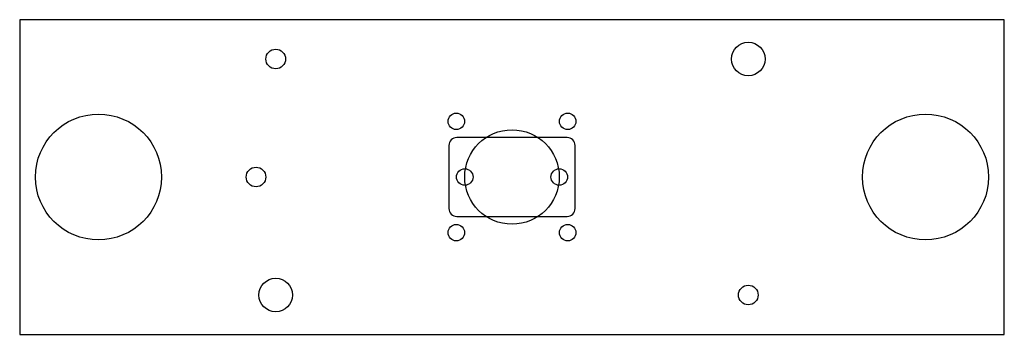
# Model space of a CAD drawing. Header units: millimetres. Extents: x -125 to 125, y -40 to 40.
import ezdxf

# ---------------------------------------------------------------- set-up
doc = ezdxf.new("R2010")
doc.units = ezdxf.units.MM

msp = doc.modelspace()

# ---------------------------------------------------------------- linework, layer by layer
at = {"layer": 'HOLES'}
for centre, radius in [((-105, 0), 16), ((105, 0), 16), ((0, 0), 12)]:
    msp.add_circle(centre, radius, dxfattribs=at)
at = {"layer": 'OUTLINE'}
for p, q in [((125, 40), (-125, 40)), ((-125, 40), (-125, -40)), ((125, -40), (125, 40)), ((-125, -40), (125, -40))]:
    msp.add_line(p, q, dxfattribs=at)
at = {"layer": 'POCKET'}
for p, q in [((14.01, 10.01), (-14.01, 10.01)), ((-16.01, 8.01), (-16.01, -8.01)), ((16.01, -8.01), (16.01, 8.01)), ((-14.01, -10.01), (14.01, -10.01))]:
    msp.add_line(p, q, dxfattribs=at)
for centre, start, end in [((-14.01, 8.01), 90, 180), ((14.01, 8.01), 0, 90), ((-14.01, -8.01), 180, 270), ((14.01, -8.01), 270, 360)]:
    msp.add_arc(centre, 2, start, end, dxfattribs=at)
at = {"layer": 'TAP_DRILL'}
for centre, radius in [((-60, 30), 2.5), ((60, 30), 4.25), ((-14.142, 14.142), 2.1), ((14.142, 14.142), 2.1), ((-65, 0), 2.5), ((-12, 0), 2.1), ((12, 0), 2.1), ((-14.142, -14.142), 2.1), ((14.142, -14.142), 2.1), ((-60, -30), 4.25), ((60, -30), 2.5)]:
    msp.add_circle(centre, radius, dxfattribs=at)

doc.saveas('drawing.dxf')
